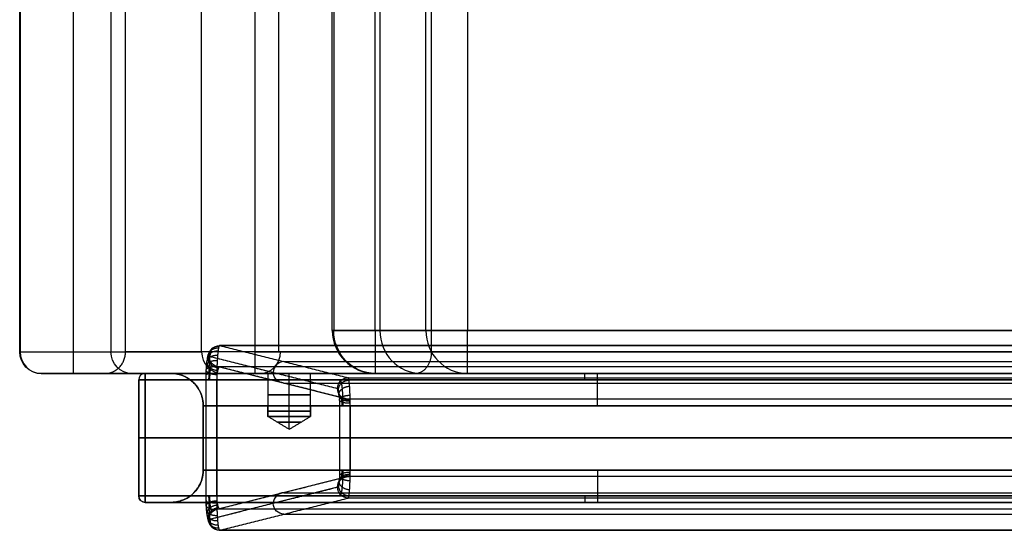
# Model space of a CAD drawing. Header units: millimetres. Extents: x -253 to 672, y -1029 to 1117.
# Tile 1 of 8: x -253 to 205, y -1029 to -791. Entities that reach past the tile are written whole.
import ezdxf

# ---------------------------------------------------------------- set-up
doc = ezdxf.new("R2010")
doc.units = ezdxf.units.MM
for name, color, linetype, true_color in [('FLAPS', 7, 'Continuous', 0x000000), ('STRUCTURE', 7, 'Continuous', 0x000000), ('UPHOLSTERY', 7, 'Continuous', 0x000000)]:
    doc.layers.add(name, color=color, linetype=linetype, true_color=true_color)

msp = doc.modelspace()

# ---------------------------------------------------------------- linework, layer by layer
at = {"layer": 'FLAPS'}
for p, q in [((-164.7, -947.63, -1882.09), (-125.93, -957.36, -2197.83)), ((-159.75, -952.63, -1881.33), (-99.97, -967.63, -2368.24)), ((-129.84, -950.13, -2125.09), (559.02, -950.13, -2125.09)), ((-166.13, -958.63, -1870.14), (-166.13, -1012.63, -1870.14)), ((-129.84, -960.13, -2124.78), (559.02, -960.13, -2124.78)), ((-104, -970.63, -2376.14), (-104, -1000.64, -2376.14)), ((590.31, -985.63, -1865.14), (-161.13, -985.63, -1865.14)), ((-161.13, -985.63, -1875.14), (590.31, -985.63, -1875.14)), ((-99, -985.63, -2381.14), (528.18, -985.63, -2381.14)), ((528.18, -985.63, -2371.14), (-99, -985.63, -2371.14)), ((-99.97, -1003.64, -2368.24), (-159.75, -1018.63, -1881.33)), ((-104.91, -1008.63, -2369), (-164.7, -1023.63, -1882.09)), ((-129.84, -1011.13, -2124.78), (559.02, -1011.13, -2124.78)), ((-159.78, -1018.63, -1881.14), (588.96, -1018.63, -1881.14)), ((-129.84, -1021.13, -2125.09), (559.02, -1021.13, -2125.09)), ((-159.78, -1028.63, -1881.14), (588.96, -1028.63, -1881.14))]:
    msp.add_line(p, q, dxfattribs=at)
at = {"layer": 'FLAPS', "extrusion": (0.121812, -0.030553, -0.992083)}
for centre, start, end in [((-958.02, -161.28, 1876.08), 256.0266, 345.8117), ((-958.02, -161.28, 1876.08), 165.8117, 256.0266), ((-958.02, -161.28, 2121.48), 165.8117, 256.0266), ((-958.02, -161.28, 2366.87), 256.0266, 345.8117), ((-958.02, -161.28, 2366.87), 165.8117, 256.0266)]:
    msp.add_arc(centre, 5, start, end, dxfattribs=at)
at = {"layer": 'FLAPS', "extrusion": (-0.121812, 0.030553, 0.992083)}
msp.add_arc((958.02, -161.28, -2121.55), 5, 194.1883, 283.9734, dxfattribs=at)
at = {"layer": 'FLAPS', "extrusion": (-7.84299e-16, 1, 1.76525e-15)}
msp.add_arc((161.13, -1870.14, -958.63), 5, 353, 90, dxfattribs=at)
at = {"layer": 'FLAPS', "extrusion": (1.681e-16, 1, -3.1435e-16)}
msp.add_arc((161.13, -1870.14, -958.63), 5, 270, 353, dxfattribs=at)
at = {"layer": 'FLAPS', "extrusion": (-2.66675e-16, -1, -1.798e-15)}
msp.add_arc((-99, -2376.14, 970.63), 5, 90, 187, dxfattribs=at)
at = {"layer": 'FLAPS', "extrusion": (-2.46519e-32, -1, -1.05471e-15)}
msp.add_arc((-99, -2376.14, 970.63), 5, 187, 270, dxfattribs=at)
at = {"layer": 'FLAPS', "extrusion": (0, -1, 0)}
for centre in [(-161.13, -1870.14, 985.63), (-99, -2376.14, 985.63)]:
    msp.add_arc(centre, 5, 90, 187, dxfattribs=at)
at = {"layer": 'FLAPS', "extrusion": (0, 1, 0)}
for centre in [(161.13, -1870.14, -985.63), (99, -2376.14, -985.63)]:
    msp.add_arc(centre, 5, 270, 353, dxfattribs=at)
at = {"layer": 'FLAPS', "extrusion": (1.14639e-32, 1, 6.99441e-16)}
msp.add_arc((99, -2376.14, -1000.64), 5, 353, 90, dxfattribs=at)
at = {"layer": 'FLAPS', "extrusion": (2.46519e-32, 1, 1.05471e-15)}
msp.add_arc((99, -2376.14, -1000.64), 5, 270, 353, dxfattribs=at)
at = {"layer": 'FLAPS', "extrusion": (0.121812, 0.030553, -0.992083)}
for centre, start, end in [((-954.01, -637.06, 2306.65), 283.9734, 14.1883), ((-954.01, -637.06, 2306.65), 194.1883, 283.9734), ((-954.01, -637.06, 2061.32), 194.1883, 283.9734), ((-954.01, -637.06, 1815.85), 283.9734, 14.1883), ((-954.01, -637.06, 1815.85), 194.1883, 283.9734)]:
    msp.add_arc(centre, 5, start, end, dxfattribs=at)
at = {"layer": 'FLAPS', "extrusion": (-0.121812, -0.030553, 0.992083)}
msp.add_arc((954.01, -637.06, -2061.25), 5, 165.8117, 256.0266, dxfattribs=at)
at = {"layer": 'FLAPS', "extrusion": (0, -1, -1.05471e-15)}
msp.add_arc((-161.13, -1870.14, 1012.63), 5, 90, 187, dxfattribs=at)
at = {"layer": 'FLAPS', "extrusion": (4.43607e-16, -1, -2.4758e-15)}
msp.add_arc((-161.13, -1870.14, 1012.63), 5, 187, 270, dxfattribs=at)
at = {"layer": 'FLAPS'}
for points, weights, degree in [([(-165.23, -948.37, -1877.78), (-165.46, -943.49, -1875.92), (-160.26, -943.71, -1875.36)], [1, 0.691366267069, 1], 2), ([(-164.97, -947.79, -1879.9), (-165.07, -942.75, -1879.05), (-160, -942.86, -1878.45)], [1, 0.699804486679, 1], 2), ([(-159.78, -942.63, -1881.14), (-160.57, -942.63, -1871.77), (-161.13, -949.26, -1865.14), (-161.13, -958.63, -1865.14)], [1, 0.804737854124, 0.804737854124, 1], 3), ([(-159.73, -942.64, -1881.64), (-159.75, -942.63, -1881.47), (-159.76, -942.63, -1881.31), (-159.78, -942.63, -1881.14)], [1, 0.999921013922, 0.999921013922, 1], 3), ([(-166.09, -958.63, -1870.75), (-166.09, -952.03, -1870.75), (-165.51, -947.43, -1875.49), (-164.7, -947.63, -1882.09)], [1, 0.797425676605, 0.797425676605, 1], 3), ([(-165.68, -950.73, -1874.09), (-166.14, -946.81, -1870.35), (-160.72, -947.14, -1870)], [1, 0.67644735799, 1], 2), ([(-165.47, -949.37, -1875.82), (-165.82, -944.86, -1872.97), (-160.5, -945.16, -1872.51)], [1, 0.683467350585, 1], 2), ([(-165.98, -954.34, -1871.62), (-166.61, -952.15, -1866.51), (-161.02, -952.39, -1866.41)], [1, 0.666246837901, 1], 2), ([(-165.85, -952.41, -1872.68), (-166.41, -949.27, -1868.16), (-160.89, -949.59, -1867.94)], [1, 0.67061828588, 1], 2), ([(-160.72, -954.32, -1876.97), (-165.29, -954.04, -1877.26), (-165.68, -950.73, -1874.09)], [0.999999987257, 0.736490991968, 1], 2), ([(-160.26, -953.03, -1878.98), (-165.02, -952.84, -1879.48), (-165.23, -948.37, -1877.78)], [1.00000000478, 0.722504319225, 1.00000026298], 2), ([(-159.78, -952.63, -1881.14), (-160.57, -952.63, -1877.63), (-161.13, -955.11, -1875.14), (-161.13, -958.63, -1875.14)], [1, 0.804737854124, 0.804737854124, 1], 3), ([(-159.73, -952.63, -1881.33), (-159.75, -952.63, -1881.27), (-159.76, -952.63, -1881.2), (-159.78, -952.63, -1881.14)], [1, 0.999921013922, 0.999921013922, 1], 3), ([(-166.06, -956.44, -1870.97), (-166.74, -955.31, -1865.49), (-161.1, -955.45, -1865.46)], [1, 0.663537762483, 1], 2), ([(-161.02, -956.29, -1875.62), (-165.48, -956.09, -1875.7), (-165.98, -954.34, -1871.62)], [0.99999996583, 0.745731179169, 1.00000024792], 2), ([(-104.55, -963.31, -2371.98), (-104.31, -958.95, -2373.88), (-99.58, -958.73, -2373.39)], [0.999999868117, 0.724301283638, 1.00000001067], 2), ([(-104.24, -965.06, -2374.5), (-103.84, -961.86, -2377.75), (-99.28, -961.58, -2377.48)], [1, 0.737390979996, 1], 2), ([(-99, -970.63, -2381.14), (-99, -963.19, -2381.14), (-99.39, -957.86, -2375.97), (-99.95, -957.63, -2368.54)], [1, 0.811938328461, 0.811938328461, 1], 3), ([(-104.91, -962.63, -2369), (-104.35, -962.77, -2373.57), (-103.96, -966.05, -2376.75), (-103.96, -970.63, -2376.75)], [1, 0.811938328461, 0.811938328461, 1], 3), ([(-99.58, -967.88, -2369.35), (-104.8, -968.12, -2369.89), (-104.55, -963.31, -2371.98)], [1.00000001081, 0.689483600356, 1.0000001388], 2), ([(-99.28, -968.54, -2370.3), (-104.71, -968.87, -2370.62), (-104.24, -965.06, -2374.5)], [1, 0.675466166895, 1], 2), ([(-104.03, -967.62, -2376.17), (-103.53, -965.93, -2380.27), (-99.07, -965.74, -2380.19)], [0.999999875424, 0.74597198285, 0.999999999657], 2), ([(-99.07, -969.5, -2370.92), (-104.66, -969.74, -2371.02), (-104.03, -967.62, -2376.17)], [0.999999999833, 0.665977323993, 1.00000014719], 2), ([(-99, -970.63, -2371.14), (-99, -968.91, -2371.14), (-99.39, -967.68, -2369.95), (-99.95, -967.63, -2368.24)], [1, 0.811938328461, 0.811938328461, 1], 3), ([(-103.96, -1000.64, -2376.75), (-103.96, -1005.21, -2376.75), (-104.35, -1008.49, -2373.57), (-104.91, -1008.63, -2369)], [1, 0.811938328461, 0.811938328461, 1], 3), ([(-99.28, -1002.73, -2370.3), (-104.71, -1002.39, -2370.62), (-104.24, -1006.21, -2374.5)], [1, 0.675466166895, 1], 2), ([(-99.07, -1001.76, -2370.92), (-104.66, -1001.53, -2371.02), (-104.03, -1003.64, -2376.17)], [0.999999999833, 0.665977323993, 1.00000014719], 2), ([(-99.95, -1013.63, -2368.54), (-99.39, -1013.4, -2375.97), (-99, -1008.07, -2381.14), (-99, -1000.64, -2381.14)], [1, 0.811938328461, 0.811938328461, 1], 3), ([(-99.95, -1003.64, -2368.24), (-99.39, -1003.58, -2369.95), (-99, -1002.35, -2371.14), (-99, -1000.64, -2371.14)], [1, 0.811938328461, 0.811938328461, 1], 3), ([(-99.58, -1003.38, -2369.35), (-104.8, -1003.15, -2369.89), (-104.55, -1007.96, -2371.98)], [1.00000001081, 0.689483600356, 1.0000001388], 2), ([(-104.24, -1006.21, -2374.5), (-103.84, -1009.41, -2377.75), (-99.28, -1009.69, -2377.48)], [1, 0.737390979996, 1], 2), ([(-104.03, -1003.64, -2376.17), (-103.53, -1005.33, -2380.27), (-99.07, -1005.52, -2380.19)], [0.999999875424, 0.74597198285, 0.999999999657], 2), ([(-104.55, -1007.96, -2371.98), (-104.31, -1012.32, -2373.88), (-99.58, -1012.53, -2373.39)], [0.999999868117, 0.724301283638, 1.00000001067], 2), ([(-166.06, -1014.82, -1870.97), (-166.74, -1015.95, -1865.49), (-161.1, -1015.82, -1865.46)], [1, 0.663537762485, 1], 2), ([(-164.7, -1023.63, -1882.09), (-165.51, -1023.83, -1875.49), (-166.09, -1019.24, -1870.75), (-166.09, -1012.63, -1870.75)], [1, 0.797425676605, 0.797425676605, 1], 3), ([(-165.98, -1016.92, -1871.62), (-166.61, -1019.12, -1866.51), (-161.02, -1018.87, -1866.41)], [1, 0.666246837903, 1], 2), ([(-161.02, -1014.97, -1875.62), (-165.48, -1015.17, -1875.7), (-165.98, -1016.92, -1871.62)], [0.999999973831, 0.745731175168, 1.00000024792], 2), ([(-160.72, -1016.94, -1876.97), (-165.29, -1017.22, -1877.26), (-165.68, -1020.53, -1874.09)], [1, 0.736490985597, 1], 2), ([(-161.13, -1012.63, -1875.14), (-161.13, -1016.24, -1875.14), (-160.55, -1018.74, -1877.73), (-159.73, -1018.63, -1881.33)], [1, 0.797425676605, 0.797425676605, 1], 3), ([(-161.13, -1012.63, -1865.14), (-161.13, -1022.24, -1865.14), (-160.55, -1028.92, -1872.04), (-159.73, -1028.63, -1881.64)], [1, 0.797425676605, 0.797425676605, 1], 3), ([(-165.85, -1018.85, -1872.68), (-166.41, -1021.99, -1868.16), (-160.89, -1021.68, -1867.94)], [1, 0.670618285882, 1], 2), ([(-165.68, -1020.53, -1874.09), (-166.14, -1024.45, -1870.35), (-160.72, -1024.12, -1870)], [1, 0.676447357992, 1], 2), ([(-160.26, -1018.23, -1878.98), (-165.02, -1018.43, -1879.48), (-165.23, -1022.89, -1877.78)], [0.999999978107, 0.722504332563, 1.00000026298], 2), ([(-165.47, -1021.9, -1875.82), (-165.82, -1026.4, -1872.97), (-160.5, -1026.11, -1872.51)], [1, 0.683467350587, 1], 2), ([(-165.23, -1022.89, -1877.78), (-165.46, -1027.77, -1875.92), (-160.26, -1027.55, -1875.36)], [1, 0.691366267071, 1], 2), ([(-164.97, -1023.48, -1879.9), (-165.07, -1028.51, -1879.05), (-160, -1028.41, -1878.45)], [1, 0.699804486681, 1], 2)]:
    msp.add_rational_spline(points, weights, degree=degree, dxfattribs=at)
for points in [[(-159.78, -942.63, -1881.14), (214.59, -942.63, -1881.14), (588.96, -942.63, -1881.14)], [(588.92, -942.64, -1881.64), (214.59, -942.64, -1881.64), (-159.73, -942.64, -1881.64)], [(-159.73, -942.64, -1881.64), (-129.84, -950.13, -2125.09), (-99.95, -957.63, -2368.54)], [(-164.7, -947.63, -1882.09), (-134.81, -955.13, -2125.54), (-104.91, -962.63, -2369)], [(588.96, -952.63, -1881.14), (214.59, -952.63, -1881.14), (-159.78, -952.63, -1881.14)], [(588.92, -952.63, -1881.33), (214.59, -952.63, -1881.33), (-159.73, -952.63, -1881.33)], [(-99.95, -967.63, -2368.24), (-129.84, -960.13, -2124.78), (-159.73, -952.63, -1881.33)], [(-166.09, -1012.63, -1870.75), (-166.09, -985.63, -1870.75), (-166.09, -958.63, -1870.75)], [(-161.13, -958.63, -1875.14), (214.59, -958.63, -1875.14), (590.31, -958.63, -1875.14)], [(-161.13, -958.63, -1865.14), (214.59, -958.63, -1865.14), (590.31, -958.63, -1865.14)], [(-161.13, -1012.63, -1865.14), (-161.13, -985.63, -1865.14), (-161.13, -958.63, -1865.14)], [(-161.13, -958.63, -1875.14), (-161.13, -985.63, -1875.14), (-161.13, -1012.63, -1875.14)], [(-99.95, -957.63, -2368.54), (214.59, -957.63, -2368.54), (529.13, -957.63, -2368.54)], [(-103.96, -970.63, -2376.75), (-103.96, -985.63, -2376.75), (-103.96, -1000.64, -2376.75)], [(529.13, -967.63, -2368.24), (214.59, -967.63, -2368.24), (-99.95, -967.63, -2368.24)], [(528.18, -970.63, -2381.14), (214.59, -970.63, -2381.14), (-99, -970.63, -2381.14)], [(-99, -970.63, -2381.14), (-99, -985.63, -2381.14), (-99, -1000.64, -2381.14)], [(528.18, -970.63, -2371.14), (214.59, -970.63, -2371.14), (-99, -970.63, -2371.14)], [(-99, -1000.64, -2371.14), (-99, -985.63, -2371.14), (-99, -970.63, -2371.14)], [(-99, -1000.64, -2381.14), (214.59, -1000.64, -2381.14), (528.18, -1000.64, -2381.14)], [(528.18, -1000.64, -2371.14), (214.59, -1000.64, -2371.14), (-99, -1000.64, -2371.14)], [(-99.95, -1003.64, -2368.24), (-129.84, -1011.13, -2124.78), (-159.73, -1018.63, -1881.33)], [(529.13, -1003.64, -2368.24), (214.59, -1003.64, -2368.24), (-99.95, -1003.64, -2368.24)], [(-104.91, -1008.63, -2369), (-134.81, -1016.13, -2125.54), (-164.7, -1023.63, -1882.09)], [(590.31, -1012.63, -1865.14), (214.59, -1012.63, -1865.14), (-161.13, -1012.63, -1865.14)], [(590.31, -1012.63, -1875.14), (214.59, -1012.63, -1875.14), (-161.13, -1012.63, -1875.14)], [(-159.73, -1028.63, -1881.64), (-129.84, -1021.13, -2125.09), (-99.95, -1013.63, -2368.54)], [(529.13, -1013.63, -2368.54), (214.59, -1013.63, -2368.54), (-99.95, -1013.63, -2368.54)], [(-159.73, -1018.63, -1881.33), (214.59, -1018.63, -1881.33), (588.92, -1018.63, -1881.33)], [(588.92, -1028.63, -1881.64), (214.59, -1028.63, -1881.64), (-159.73, -1028.63, -1881.64)]]:
    msp.add_open_spline(points, degree=2, dxfattribs=at)
for points, weights, knots in [([(-163.24, -944.11, -1882.02), (-163.34, -944.06, -1881.05), (-163.45, -944.12, -1880.08), (-163.65, -944.41, -1878.16), (-163.76, -944.66, -1877.21), (-163.95, -945.34, -1875.39), (-164.05, -945.77, -1874.51), (-164.22, -946.8, -1872.85), (-164.31, -947.41, -1872.07), (-164.46, -948.75, -1870.65), (-164.53, -949.5, -1870.01), (-164.65, -951.11, -1868.88), (-164.7, -951.98, -1868.4), (-164.79, -953.78, -1867.63), (-164.82, -954.73, -1867.33), (-164.86, -956.66, -1866.93), (-164.87, -957.64, -1866.83), (-164.87, -958.63, -1866.83)], [0.854215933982, 0.852781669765, 0.851334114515, 0.848470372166, 0.847054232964, 0.844312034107, 0.842986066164, 0.840481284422, 0.839302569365, 0.837144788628, 0.836165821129, 0.834452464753, 0.833718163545, 0.832528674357, 0.832073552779, 0.831464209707, 0.831309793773, 0.831310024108], [1.540009, 1.540009, 1.540009, 1.540009, 1.740207, 1.740207, 1.940405, 1.940405, 2.140603, 2.140603, 2.340801, 2.340801, 2.540999, 2.540999, 2.741197, 2.741197, 2.941395, 2.941395, 3.141593, 3.141593, 3.141593, 3.141593]), ([(-163.25, -951.17, -1881.8), (-163.4, -951.11, -1880.81), (-163.56, -951.26, -1879.79), (-163.84, -951.94, -1877.89), (-163.97, -952.47, -1877.01), (-164.2, -953.86, -1875.52), (-164.29, -954.71, -1874.92), (-164.41, -956.58, -1874.1), (-164.44, -957.61, -1873.89), (-164.44, -958.63, -1873.89)], [0.852889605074, 0.855770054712, 0.858628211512, 0.86387624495, 0.866263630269, 0.870227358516, 0.871802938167, 0.873928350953, 0.874480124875, 0.874477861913], [1.540009, 1.540009, 1.540009, 1.540009, 1.940405, 1.940405, 2.340801, 2.340801, 2.741197, 2.741197, 3.141593, 3.141593, 3.141593, 3.141593]), ([(-102.31, -970.63, -2379.89), (-102.31, -969.17, -2379.89), (-102.34, -967.71, -2379.61), (-102.45, -965.01, -2378.53), (-102.54, -963.76, -2377.73), (-102.74, -961.63, -2375.73), (-102.87, -960.76, -2374.52), (-103.15, -959.53, -2371.85), (-103.3, -959.17, -2370.4), (-103.45, -959.1, -2368.93)], [0.874477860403, 0.874479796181, 0.873970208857, 0.87200171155, 0.870541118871, 0.866849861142, 0.86461978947, 0.85968143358, 0.856975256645, 0.854215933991], [0, 0, 0, 0, 0.385002, 0.385002, 0.770005, 0.770005, 1.155007, 1.155007, 1.540009, 1.540009, 1.540009, 1.540009]), ([(-102.74, -970.63, -2372.83), (-102.74, -970.08, -2372.83), (-102.76, -969.54, -2372.73), (-102.83, -968.52, -2372.34), (-102.88, -968.05, -2372.05), (-103.01, -967.22, -2371.31), (-103.09, -966.88, -2370.86), (-103.27, -966.37, -2369.85), (-103.37, -966.22, -2369.29), (-103.47, -966.17, -2368.71)], [0.831310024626, 0.831306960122, 0.831886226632, 0.8340911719, 0.835718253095, 0.839747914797, 0.84214797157, 0.847335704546, 0.85012098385, 0.852889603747], [0, 0, 0, 0, 0.385002, 0.385002, 0.770005, 0.770005, 1.155007, 1.155007, 1.540009, 1.540009, 1.540009, 1.540009]), ([(-103.47, -1005.09, -2368.71), (-103.37, -1005.05, -2369.29), (-103.27, -1004.89, -2369.85), (-103.09, -1004.39, -2370.86), (-103.01, -1004.04, -2371.31), (-102.88, -1003.22, -2372.05), (-102.83, -1002.74, -2372.34), (-102.76, -1001.72, -2372.73), (-102.74, -1001.18, -2372.83), (-102.74, -1000.64, -2372.83)], [0.852889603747, 0.85012098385, 0.847335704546, 0.84214797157, 0.839747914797, 0.835718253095, 0.8340911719, 0.831886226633, 0.831306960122, 0.831310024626], [4.743176, 4.743176, 4.743176, 4.743176, 5.128178, 5.128178, 5.513181, 5.513181, 5.898183, 5.898183, 6.283185, 6.283185, 6.283185, 6.283185]), ([(-103.45, -1012.16, -2368.93), (-103.3, -1012.09, -2370.4), (-103.15, -1011.73, -2371.85), (-102.87, -1010.5, -2374.52), (-102.74, -1009.63, -2375.73), (-102.54, -1007.51, -2377.73), (-102.45, -1006.26, -2378.53), (-102.34, -1003.55, -2379.61), (-102.31, -1002.09, -2379.89), (-102.31, -1000.64, -2379.89)], [0.854215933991, 0.856975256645, 0.85968143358, 0.86461978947, 0.866849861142, 0.870541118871, 0.87200171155, 0.873970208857, 0.874479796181, 0.874477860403], [4.743176, 4.743176, 4.743176, 4.743176, 5.128178, 5.128178, 5.513181, 5.513181, 5.898183, 5.898183, 6.283185, 6.283185, 6.283185, 6.283185]), ([(-164.87, -1012.63, -1866.83), (-164.87, -1013.62, -1866.83), (-164.86, -1014.61, -1866.93), (-164.82, -1016.54, -1867.33), (-164.79, -1017.48, -1867.63), (-164.7, -1019.29, -1868.4), (-164.65, -1020.15, -1868.88), (-164.53, -1021.76, -1870.01), (-164.46, -1022.51, -1870.65), (-164.31, -1023.86, -1872.07), (-164.22, -1024.46, -1872.85), (-164.05, -1025.49, -1874.51), (-163.95, -1025.92, -1875.39), (-163.76, -1026.6, -1877.21), (-163.65, -1026.85, -1878.16), (-163.45, -1027.15, -1880.08), (-163.34, -1027.2, -1881.05), (-163.24, -1027.16, -1882.02)], [0.831310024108, 0.831309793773, 0.831464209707, 0.832073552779, 0.832528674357, 0.833718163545, 0.834452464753, 0.836165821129, 0.837144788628, 0.839302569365, 0.840481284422, 0.842986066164, 0.844312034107, 0.847054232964, 0.848470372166, 0.851334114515, 0.852781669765, 0.854215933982], [3.141593, 3.141593, 3.141593, 3.141593, 3.341791, 3.341791, 3.541989, 3.541989, 3.742186, 3.742186, 3.942384, 3.942384, 4.142582, 4.142582, 4.34278, 4.34278, 4.542978, 4.542978, 4.743176, 4.743176, 4.743176, 4.743176]), ([(-164.44, -1012.63, -1873.89), (-164.44, -1013.66, -1873.89), (-164.41, -1014.68, -1874.1), (-164.29, -1016.55, -1874.92), (-164.2, -1017.4, -1875.52), (-163.97, -1018.79, -1877.01), (-163.84, -1019.33, -1877.89), (-163.56, -1020.01, -1879.79), (-163.4, -1020.15, -1880.81), (-163.25, -1020.09, -1881.8)], [0.874477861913, 0.874480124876, 0.873928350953, 0.871802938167, 0.870227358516, 0.866263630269, 0.86387624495, 0.858628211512, 0.855770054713, 0.852889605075], [3.141593, 3.141593, 3.141593, 3.141593, 3.541989, 3.541989, 3.942384, 3.942384, 4.34278, 4.34278, 4.743176, 4.743176, 4.743176, 4.743176])]:
    msp.add_rational_spline(points, weights, degree=3, knots=knots, dxfattribs=at)
at = {"layer": 'STRUCTURE'}
for p, q in [((-194.41, -955.63, -2170.64), (-182.41, -955.63, -2170.64)), ((-197.41, -958.63, -2170.64), (-197.41, -1012.63, -2170.64)), ((-167.41, -1000.63, -2098.14), (-167.41, -970.63, -2098.14)), ((-167.41, -970.63, -2328.14), (-137.41, -970.63, -2328.14)), ((-167.41, -1000.63, -2400.64), (-167.41, -970.63, -2400.64)), ((-127.41, -975.63, -2338.14), (-127.41, -970.63, -2338.14)), ((-127.41, -975.63, -2318.14), (-127.41, -970.63, -2318.14)), ((-117.41, -970.63, -2328.14), (546.59, -970.63, -2328.14)), ((-127.41, -981.64, -2328.14), (-127.41, -975.63, -2338.14)), ((-127.41, -981.64, -2328.14), (-127.41, -975.63, -2318.14)), ((-197.41, -985.63, -2460.14), (-197.41, -985.63, -1881.14)), ((623.59, -985.63, -1878.14), (-194.41, -985.63, -1878.14)), ((-194.41, -985.63, -2463.14), (623.59, -985.63, -2463.14)), ((-167.41, -985.63, -1908.14), (-167.41, -985.63, -2288.14)), ((596.59, -985.63, -2433.14), (-167.41, -985.63, -2433.14)), ((-167.41, -985.63, -1908.14), (596.59, -985.63, -1908.14)), ((-167.41, -985.63, -2368.14), (596.59, -985.63, -2368.14)), ((596.59, -985.63, -2288.14), (-167.41, -985.63, -2288.14)), ((-167.41, -985.63, -2368.14), (-167.41, -985.63, -2433.14)), ((-167.41, -1000.63, -2328.14), (596.59, -1000.63, -2328.14)), ((-194.41, -1015.63, -2170.64), (-182.41, -1015.63, -2170.64))]:
    msp.add_line(p, q, dxfattribs=at)
for centre, radius, start, end in [((-194.41, -958.63, -1881.14), 3, 90, 180), ((-194.41, -958.63, -2460.14), 3, 90, 180), ((-194.41, -958.63, -2170.64), 3, 90, 180), ((-182.41, -1000.63, -2170.64), 15, 270, 0), ((-194.41, -1012.63, -1881.14), 3, 180, 270), ((-194.41, -1012.63, -2460.14), 3, 180, 270)]:
    msp.add_arc(centre, radius, start, end, dxfattribs=at)
at = {"layer": 'STRUCTURE', "extrusion": (1, -1.14639e-32, -1.34595e-47)}
for centre, start, end in [((-958.63, -1881.14, -194.41), 0, 90), ((-958.63, -2460.14, -194.41), 270, 0), ((-1012.63, -1881.14, -194.41), 90, 180), ((-1012.63, -2460.14, -194.41), 180, 270)]:
    msp.add_arc(centre, 3, start, end, dxfattribs=at)
at = {"layer": 'STRUCTURE', "extrusion": (0, 0, -1)}
for centre, radius, start, end in [((182.41, -970.63, 2170.64), 15, 90, 180), ((194.41, -1012.63, 2170.64), 3, 270, 360)]:
    msp.add_arc(centre, radius, start, end, dxfattribs=at)
at = {"layer": 'STRUCTURE', "extrusion": (-1, 0, 0)}
for centre, radius, start, end in [((958.63, -1881.14, -10.09), 3, 90, 180), ((970.63, -2448.14, -16.09), 15, 90, 180), ((1000.63, -1893.14, -16.09), 15, 270, 0), ((1012.63, -2460.14, -10.09), 3, 270, 0)]:
    msp.add_arc(centre, radius, start, end, dxfattribs=at)
at = {"layer": 'STRUCTURE', "extrusion": (1, 0, 0)}
for centre, radius, start, end in [((-958.63, -2460.14, 10.09), 3, 270, 0), ((-970.63, -1893.14, 16.09), 15, 270, 0), ((-1000.63, -2448.14, 16.09), 15, 90, 180), ((-1012.63, -1881.14, 10.09), 3, 90, 180)]:
    msp.add_arc(centre, radius, start, end, dxfattribs=at)
at = {"layer": 'STRUCTURE', "extrusion": (-1.14639e-32, -1, -1.05471e-15)}
for centre, radius, start, end in [((-194.41, -1881.14, 958.63), 3, 90, 180), ((-194.41, -2460.14, 958.63), 3, 180, 270), ((-127.41, -2328.14, 970.63), 10, 180, 0), ((-127.41, -2328.14, 970.63), 10, 0, 180), ((-127.41, -2328.14, 975.63), 10, 0, 180), ((-194.41, -1881.14, 1012.63), 3, 90, 180), ((-194.41, -2460.14, 1012.63), 3, 180, 270)]:
    msp.add_arc(centre, radius, start, end, dxfattribs=at)
at = {"layer": 'STRUCTURE', "extrusion": (0, 1, 0)}
for centre, radius, start, end in [((127.41, -2328.14, -973.13), 10, 180, 0), ((127.41, -2328.14, -973.13), 10, 0, 180), ((127.41, -2328.14, -978.34), 5.5, 180, 0), ((127.41, -2328.14, -978.34), 5.5, 0, 180), ((194.41, -1881.14, -985.63), 3, 0, 90), ((194.41, -2460.14, -985.63), 3, 270, 0)]:
    msp.add_arc(centre, radius, start, end, dxfattribs=at)
at = {"layer": 'STRUCTURE', "extrusion": (1.14639e-32, 1, 1.05471e-15)}
msp.add_arc((127.41, -2328.14, -975.63), 10, 180, 0, dxfattribs=at)
at = {"layer": 'STRUCTURE'}
for points in [[(-194.41, -955.63, -2460.14), (10.09, -955.63, -2460.14), (214.59, -955.63, -2460.14)], [(-194.41, -955.63, -1881.14), (-194.41, -955.63, -2170.64), (-194.41, -955.63, -2460.14)], [(214.59, -955.63, -1881.14), (10.09, -955.63, -1881.14), (-194.41, -955.63, -1881.14)], [(-182.41, -955.63, -2448.14), (-182.41, -955.63, -2170.64), (-182.41, -955.63, -1893.14)], [(214.59, -955.63, -2448.14), (16.09, -955.63, -2448.14), (-182.41, -955.63, -2448.14)], [(-182.41, -955.63, -1893.14), (16.09, -955.63, -1893.14), (214.59, -955.63, -1893.14)], [(-197.41, -958.63, -1881.14), (-197.41, -958.63, -2170.64), (-197.41, -958.63, -2460.14)], [(-197.41, -958.63, -2460.14), (-197.41, -985.63, -2460.14), (-197.41, -1012.63, -2460.14)], [(-197.41, -1012.63, -1881.14), (-197.41, -985.63, -1881.14), (-197.41, -958.63, -1881.14)], [(-194.41, -958.63, -1878.14), (10.09, -958.63, -1878.14), (214.59, -958.63, -1878.14)], [(-194.41, -1012.63, -1878.14), (-194.41, -985.63, -1878.14), (-194.41, -958.63, -1878.14)], [(-194.41, -958.63, -2463.14), (-194.41, -985.63, -2463.14), (-194.41, -1012.63, -2463.14)], [(214.59, -958.63, -2463.14), (10.09, -958.63, -2463.14), (-194.41, -958.63, -2463.14)], [(-167.41, -1000.63, -2288.14), (-167.41, -985.63, -2288.14), (-167.41, -970.63, -2288.14)], [(-167.41, -970.63, -2288.14), (-167.41, -970.63, -2098.14), (-167.41, -970.63, -1908.14)], [(-167.41, -970.63, -1908.14), (-167.41, -985.63, -1908.14), (-167.41, -1000.63, -1908.14)], [(-167.41, -1000.63, -2433.14), (-167.41, -985.63, -2433.14), (-167.41, -970.63, -2433.14)], [(-167.41, -970.63, -2433.14), (23.59, -970.63, -2433.14), (214.59, -970.63, -2433.14)], [(214.59, -970.63, -1908.14), (23.59, -970.63, -1908.14), (-167.41, -970.63, -1908.14)], [(-167.41, -970.63, -2368.14), (214.59, -970.63, -2368.14), (596.59, -970.63, -2368.14)], [(-167.41, -970.63, -2288.14), (-167.41, -970.63, -2328.14), (-167.41, -970.63, -2368.14)], [(596.59, -970.63, -2288.14), (214.59, -970.63, -2288.14), (-167.41, -970.63, -2288.14)], [(-167.41, -970.63, -2368.14), (-167.41, -985.63, -2368.14), (-167.41, -1000.63, -2368.14)], [(-167.41, -970.63, -2433.14), (-167.41, -970.63, -2400.64), (-167.41, -970.63, -2368.14)], [(-137.41, -975.63, -2328.14), (-137.41, -973.13, -2328.14), (-137.41, -970.63, -2328.14)], [(-117.41, -970.63, -2328.14), (-117.41, -973.13, -2328.14), (-117.41, -975.63, -2328.14)], [(-127.41, -981.64, -2328.14), (-132.41, -978.64, -2328.14), (-137.41, -975.63, -2328.14)], [(-127.41, -981.64, -2328.14), (-122.41, -978.64, -2328.14), (-117.41, -975.63, -2328.14)], [(-167.41, -1000.63, -1908.14), (-167.41, -1000.63, -2098.14), (-167.41, -1000.63, -2288.14)], [(214.59, -1000.63, -2433.14), (23.59, -1000.63, -2433.14), (-167.41, -1000.63, -2433.14)], [(-167.41, -1000.63, -1908.14), (23.59, -1000.63, -1908.14), (214.59, -1000.63, -1908.14)], [(-167.41, -1000.63, -2368.14), (214.59, -1000.63, -2368.14), (596.59, -1000.63, -2368.14)], [(-167.41, -1000.63, -2288.14), (214.59, -1000.63, -2288.14), (596.59, -1000.63, -2288.14)], [(-167.41, -1000.63, -2368.14), (-167.41, -1000.63, -2328.14), (-167.41, -1000.63, -2288.14)], [(-167.41, -1000.63, -2368.14), (-167.41, -1000.63, -2400.64), (-167.41, -1000.63, -2433.14)], [(-197.41, -1012.63, -2460.14), (-197.41, -1012.63, -2170.64), (-197.41, -1012.63, -1881.14)], [(214.59, -1012.63, -1878.14), (10.09, -1012.63, -1878.14), (-194.41, -1012.63, -1878.14)], [(-194.41, -1012.63, -2463.14), (10.09, -1012.63, -2463.14), (214.59, -1012.63, -2463.14)], [(-194.41, -1015.63, -1881.14), (-194.41, -1015.63, -2170.64), (-194.41, -1015.63, -2460.14)], [(-194.41, -1015.63, -2460.14), (10.09, -1015.63, -2460.14), (214.59, -1015.63, -2460.14)], [(214.59, -1015.63, -1881.14), (10.09, -1015.63, -1881.14), (-194.41, -1015.63, -1881.14)], [(-182.41, -1015.63, -2448.14), (-182.41, -1015.63, -2170.64), (-182.41, -1015.63, -1893.14)], [(-182.41, -1015.63, -1893.14), (16.09, -1015.63, -1893.14), (214.59, -1015.63, -1893.14)], [(214.59, -1015.63, -2448.14), (16.09, -1015.63, -2448.14), (-182.41, -1015.63, -2448.14)]]:
    msp.add_open_spline(points, degree=2, dxfattribs=at)
for points in [[(-167.41, -970.63, -1908.14), (-167.41, -961.84, -1908.14), (-173.62, -955.63, -1901.93), (-182.41, -955.63, -1893.14)], [(-167.41, -970.63, -2433.14), (-167.41, -961.84, -2433.14), (-173.62, -955.63, -2439.36), (-182.41, -955.63, -2448.14)], [(-167.41, -1000.63, -2433.14), (-167.41, -1009.42, -2433.14), (-173.62, -1015.63, -2439.36), (-182.41, -1015.63, -2448.14)], [(-182.41, -1015.63, -1893.14), (-173.62, -1015.63, -1901.93), (-167.41, -1009.42, -1908.14), (-167.41, -1000.63, -1908.14)]]:
    msp.add_rational_spline(points, [1, 0.804737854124, 0.804737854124, 1], degree=3, dxfattribs=at)
at = {"layer": 'UPHOLSTERY'}
for p, q in [((-227.8, -945.63, -1732.68), (-227.8, 1034.37, -1732.68)), ((-210.36, 1034.37, -2061.39), (-210.36, -945.63, -2061.39)), ((-132.33, 1034.37, -2017.38), (-132.33, -945.63, -2017.38)), ((-85.23, 1024.37, -2188.32), (-85.23, -935.63, -2188.32)), ((-63.79, -935.63, -2268.32), (-106.66, -935.63, -2108.32)), ((-132.03, -955.63, -2057.17), (-200.86, -955.63, -2057.17)), ((-127.41, -975.63, -2318.14), (-127.41, -955.63, -2318.14)), ((-127.41, -975.63, -2338.14), (-127.41, -955.63, -2338.14)), ((-44.47, -955.63, -2263.14), (-87.34, -955.63, -2103.14)), ((-65.91, -955.63, -2183.14), (651.59, -955.63, -2183.14)), ((171.9, -955.63, -2373.14), (171.9, -955.63, -2293.14)), ((-137.41, -975.63, -2328.14), (-117.41, -975.63, -2328.14)), ((-127.41, -975.63, -2338.14), (-127.41, -975.63, -2318.14))]:
    msp.add_line(p, q, dxfattribs=at)
at = {"layer": 'UPHOLSTERY', "extrusion": (4.93038e-32, 1, 1.05471e-15)}
msp.add_arc((87.34, -2103.14, -935.63), 20, 345, 360, dxfattribs=at)
at = {"layer": 'UPHOLSTERY', "extrusion": (0, 1, 1.05471e-15)}
for centre, radius, start, end in [((87.34, -2103.14, -935.63), 20, 0, 90), ((227.8, -1757.68, -945.63), 25, 352, 360), ((227.8, -1757.68, -945.63), 25, 0, 165.9531), ((227.8, -1757.68, -955.63), 15, 352, 0), ((227.8, -1757.68, -955.63), 15, 0, 166.2304), ((143.41, -2358.14, -955.63), 15, 270, 352), ((127.41, -2328.14, -975.63), 10, 0, 180), ((127.41, -2328.14, -975.63), 10, 180, 0)]:
    msp.add_arc(centre, radius, start, end, dxfattribs=at)
at = {"layer": 'UPHOLSTERY'}
msp.add_arc((-87.34, -935.63, -2103.14), 20, 180, 270, dxfattribs=at)
at = {"layer": 'UPHOLSTERY', "extrusion": (0.258819, -3.21718e-16, -0.965926)}
msp.add_arc((-935.63, -628.7, 2008.87), 20, 180, 270, dxfattribs=at)
at = {"layer": 'UPHOLSTERY', "extrusion": (1, 0, 0)}
for centre, start, end in [((-935.63, -2103.14, -87.34), 90, 180), ((-935.63, -2263.14, -44.47), 180, 270)]:
    msp.add_arc(centre, 20, start, end, dxfattribs=at)
at = {"layer": 'UPHOLSTERY', "extrusion": (-0.258819, 0, 0.965926)}
for centre, radius, start, end in [((935.63, -628.7, -2091.7), 20, 270, 0), ((945.63, -659.96, -1917.96), 10, 0, 90)]:
    msp.add_arc(centre, radius, start, end, dxfattribs=at)
at = {"layer": 'UPHOLSTERY', "extrusion": (0, -1, -1.05471e-15)}
for centre, radius, start, end in [((-44.47, -2263.14, 935.63), 20, 195, 270), ((-127.41, -2328.14, 955.63), 10, 0, 180), ((-127.41, -2328.14, 955.63), 10, 180, 0)]:
    msp.add_arc(centre, radius, start, end, dxfattribs=at)
at = {"layer": 'UPHOLSTERY', "extrusion": (-0.258819, -7.48638e-16, 0.965926)}
msp.add_arc((935.63, -628.7, -2174.52), 20, 270, 360, dxfattribs=at)
at = {"layer": 'UPHOLSTERY', "extrusion": (0, 1.05471e-15, -1)}
msp.add_arc((242.8, -945.63, 1757.68), 10, 270, 360, dxfattribs=at)
at = {"layer": 'UPHOLSTERY', "extrusion": (-0.139173, -1.04445e-15, 0.990268)}
msp.add_arc((945.63, -485.2, -1708.87), 10, 270, 360, dxfattribs=at)
at = {"layer": 'UPHOLSTERY', "extrusion": (-1, 1.05471e-15, 0)}
msp.add_arc((945.63, -1742.68, 227.8), 10, 0, 90, dxfattribs=at)
at = {"layer": 'UPHOLSTERY', "extrusion": (0.139173, 0, -0.990268)}
msp.add_arc((-945.63, -485.2, 2012.05), 10, 180, 270, dxfattribs=at)
at = {"layer": 'UPHOLSTERY', "extrusion": (-2.46519e-32, 1, 1.05471e-15)}
msp.add_arc((143.41, -2358.14, -945.63), 25, 270, 352, dxfattribs=at)
at = {"layer": 'UPHOLSTERY', "extrusion": (-0.139173, -3.85896e-15, 0.990268)}
msp.add_arc((945.63, -485.2, -2315.23), 10, 270, 360, dxfattribs=at)
at = {"layer": 'UPHOLSTERY', "extrusion": (-1, 0, 0)}
msp.add_arc((945.63, -2373.14, 143.41), 10, 270, 0, dxfattribs=at)
at = {"layer": 'UPHOLSTERY', "extrusion": (0, 1, 0)}
for centre, radius, start, end in [((143.41, -2358.14, -955.63), 15, 270, 352), ((127.41, -2328.14, -965.63), 10, 0, 180), ((127.41, -2328.14, -965.63), 10, 180, 0)]:
    msp.add_arc(centre, radius, start, end, dxfattribs=at)
at = {"layer": 'UPHOLSTERY'}
for points in [[(-252.8, -945.63, -1757.68), (-252.8, 44.37, -1757.68), (-252.8, 1034.37, -1757.68)], [(-252.56, 1034.37, -1761.16), (-252.56, 44.37, -1761.16), (-252.56, -945.63, -1761.16)], [(-203.55, -945.63, -1751.61), (-203.55, 44.37, -1751.61), (-203.55, 1034.37, -1751.61)], [(-168.17, -945.63, -2361.62), (-168.17, 44.37, -2361.62), (-168.17, 1034.37, -2361.62)], [(-143.41, 1034.37, -2383.14), (-143.41, 44.37, -2383.14), (-143.41, -945.63, -2383.14)], [(-61.12, -945.63, -2283.14), (-61.12, 44.37, -2283.14), (-61.12, 1034.37, -2283.14)], [(-107.34, -935.63, -2103.14), (-107.34, 44.37, -2103.14), (-107.34, 1024.37, -2103.14)], [(-106.66, 1024.37, -2108.32), (-106.66, 44.37, -2108.32), (-106.66, -935.63, -2108.32)], [(-87.34, -935.63, -2083.14), (-87.34, 44.37, -2083.14), (-87.34, 1024.37, -2083.14)], [(-63.79, -935.63, -2268.32), (-63.79, 44.37, -2268.32), (-63.79, 1024.37, -2268.32)], [(-44.47, 1024.37, -2283.14), (-44.47, 44.37, -2283.14), (-44.47, -935.63, -2283.14)], [(-106.66, -935.63, -2108.32), (-85.23, -935.63, -2188.32), (-63.79, -935.63, -2268.32)], [(651.59, -935.63, -2083.14), (282.12, -935.63, -2083.14), (-87.34, -935.63, -2083.14)], [(-44.47, -935.63, -2283.14), (276.06, -935.63, -2283.14), (596.59, -935.63, -2283.14)], [(-252.56, -945.63, -1761.16), (-210.36, -945.63, -2061.39), (-168.17, -945.63, -2361.62)], [(-61.12, -945.63, -2283.14), (-132.33, -945.63, -2017.38), (-203.55, -945.63, -1751.61)], [(-143.41, -945.63, -2383.14), (221.59, -945.63, -2383.14), (586.59, -945.63, -2383.14)], [(596.59, -945.63, -2283.14), (267.73, -945.63, -2283.14), (-61.12, -945.63, -2283.14)], [(-158.26, -955.63, -2360.23), (-200.46, -955.63, -2060), (-242.65, -955.63, -1759.77)], [(-213.23, -955.63, -1754.11), (-141.01, -955.63, -2023.63), (-68.8, -955.63, -2293.14)], [(586.59, -955.63, -2373.14), (221.59, -955.63, -2373.14), (-143.41, -955.63, -2373.14)], [(-137.41, -955.63, -2328.14), (-137.41, -965.63, -2328.14), (-137.41, -975.63, -2328.14)], [(-117.41, -975.63, -2328.14), (-117.41, -965.63, -2328.14), (-117.41, -955.63, -2328.14)], [(651.59, -955.63, -2103.14), (282.12, -955.63, -2103.14), (-87.34, -955.63, -2103.14)], [(-87.34, -955.63, -2103.14), (-65.91, -955.63, -2183.14), (-44.47, -955.63, -2263.14)], [(-68.8, -955.63, -2293.14), (258.9, -955.63, -2293.14), (586.59, -955.63, -2293.14)], [(-44.47, -955.63, -2263.14), (303.56, -955.63, -2263.14), (651.59, -955.63, -2263.14)]]:
    msp.add_open_spline(points, degree=2, dxfattribs=at)
msp.add_open_spline([(-213.23, -955.63, -1754.11), (-212.91, -955.63, -1754.03), (-212.59, -955.62, -1753.95), (-211.96, -955.55, -1753.79), (-211.65, -955.5, -1753.7), (-211.02, -955.37, -1753.54), (-210.71, -955.29, -1753.46), (-210.1, -955.1, -1753.31), (-209.51, -954.88, -1753.15), (-208.94, -954.6, -1753.01), (-208.38, -954.29, -1752.86), (-208.11, -954.12, -1752.79), (-207.31, -953.58, -1752.59), (-206.83, -953.16, -1752.46), (-206.16, -952.47, -1752.29), (-205.94, -952.23, -1752.23), (-205.54, -951.72, -1752.13), (-205.35, -951.45, -1752.08), (-204.82, -950.64, -1751.94), (-204.53, -950.06, -1751.87), (-204.16, -949.16, -1751.77), (-204.05, -948.84, -1751.75), (-203.87, -948.22, -1751.7), (-203.79, -947.9, -1751.68), (-203.61, -946.94, -1751.63), (-203.55, -946.29, -1751.61), (-203.55, -945.63, -1751.61)], degree=3, knots=[0, 0, 0, 0, 0.982655, 0.982655, 1.965311, 1.965311, 2.947966, 2.947966, 3.930621, 4.913276, 4.913276, 5.895932, 5.895932, 7.861242, 7.861242, 8.843897, 8.843897, 9.826553, 9.826553, 11.791863, 11.791863, 12.774518, 12.774518, 13.757174, 13.757174, 15.722484, 15.722484, 15.722484, 15.722484], dxfattribs=at)
msp.add_rational_spline([(-68.8, -955.63, -2293.14), (-64.3, -955.63, -2287.28), (-61.12, -951.49, -2283.14), (-61.12, -945.63, -2283.14)], [1, 0.804737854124, 0.804737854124, 1], degree=3, dxfattribs=at)

doc.saveas('drawing.dxf')
